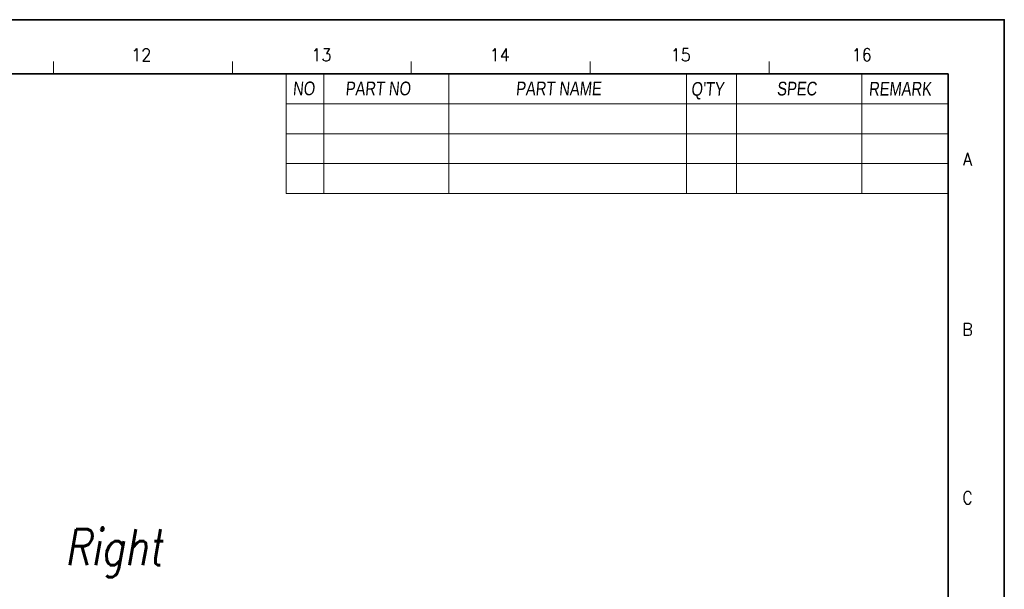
# Model space of a CAD drawing. Header units: millimetres. Extents: x 4497 to 11741, y 5958 to 12619.
# Tile 65 of 256: x 4801 to 4940, y 7171 to 7251. Entities that reach past the tile are written whole.
import ezdxf
from ezdxf.enums import TextEntityAlignment as Align

# ---------------------------------------------------------------- set-up
doc = ezdxf.new("R2010")
doc.units = ezdxf.units.MM
doc.header["$LTSCALE"] = 0.8
doc.layers.get('0').update_dxf_attribs({"linetype": 'CONTINUOUS', "lineweight": 0})
doc.layers.add('2', color=3, linetype='CONTINUOUS', lineweight=0)
doc.styles.add('linetech', font='romans.shx', dxfattribs={"width": 0.8, "oblique": 10, "bigfont": 'whgtxt.shx'})
doc.styles.get("Standard").update_dxf_attribs({"font": 'romans.shx', "width": 0.8, "oblique": 5, "bigfont": 'whgtxt.shx'})

msp = doc.modelspace()

# ---------------------------------------------------------------- linework, layer by layer
at = {"color": 7, "linetype": 'Continuous'}
for p, q in [((4806.062, 7243.394), (4806.062, 7245.153)), ((4831.215, 7243.394), (4831.215, 7245.153)), ((4856.368, 7243.394), (4856.368, 7245.153)), ((4881.521, 7243.394), (4881.521, 7245.153)), ((4906.674, 7243.394), (4906.674, 7245.153))]:
    msp.add_line(p, q, dxfattribs=at)
at = {"color": 7, "linetype": 'Continuous', "lineweight": 35}
for p in [(4529.378, 7243.394), (4931.827, 6961.61)]:
    msp.add_line(p, (4931.827, 7243.394), dxfattribs=at)
for p, q in [((4838.778, 7243.394), (4838.778, 7226.583)), ((4844.055, 7243.394), (4844.055, 7226.583)), ((4838.778, 7226.583), (4931.827, 7226.583))]:
    msp.add_line(p, q)
at = {"color": 7}
for p, q in [((4861.645, 7243.394), (4861.645, 7226.583)), ((4895.065, 7243.394), (4895.065, 7226.583)), ((4902.101, 7243.394), (4902.101, 7226.583)), ((4919.69, 7243.394), (4919.69, 7226.583)), ((4838.778, 7239.173), (4931.827, 7239.173)), ((4838.778, 7234.952), (4931.827, 7234.952)), ((4838.778, 7230.804), (4931.827, 7230.804))]:
    msp.add_line(p, q, dxfattribs=at)
at = {"color": 7, "linetype": 'Continuous', "lineweight": 35}
msp.add_lwpolyline([(4519.723, 7251.002), (4519.723, 6954.002), (4939.723, 6954.002), (4939.723, 7251.002)], close=True, dxfattribs=at)

# ---------------------------------------------------------------- texts
at = {"color": 7, "linetype": 'Continuous', "width": 0.933333}
for s, p in [('12', (4818.407, 7246.067)), ('13', (4843.727, 7246.067)), ('14', (4868.79, 7246.067)), ('15', (4894.238, 7246.067)), ('16', (4919.686, 7246.067)), ('A', (4934.555, 7231.415)), ('B', (4934.555, 7207.509)), ('C', (4934.555, 7183.86))]:
    msp.add_text(s, height=1.759, dxfattribs=at).set_placement(p, align=Align.MIDDLE_CENTER)
at = {"linetype": 'Continuous', "char_height": 1.92627, "attachment_point": 1}
for s, insert in [('{\\fㅁㅌㅈㅂ|b0|i0|c129|p50;NO}', (4839.689, 7242.32)), ('{\\fㅁㅌㅈㅂ|b0|i0|c129|p50;PART NO}', (4847.09, 7242.308)), ('{\\fㅁㅌㅈㅂ|b0|i0|c129|p50;PART NAME}', (4871.044, 7242.308)), ("{\\fㅁㅌㅈㅂ|b0|i0|c129|p50;Q'TY}", (4895.687, 7242.245)), ('{\\fㅁㅌㅈㅂ|b0|i0|c129|p50;SPEC}', (4907.735, 7242.287)), ('{\\fㅁㅌㅈㅂ|b0|i0|c129|p50;REMARK}', (4920.654, 7242.266))]:
    msp.add_mtext(s, dxfattribs=dict(at, insert=insert))
at = {"layer": '2', "color": 3, "lineweight": 0, "style": 'linetech', "oblique": 10, "width": 0.8}
msp.add_text('Right', height=5.0803, dxfattribs=at).set_placement((4807.673, 7174.392))

doc.saveas('drawing.dxf')
